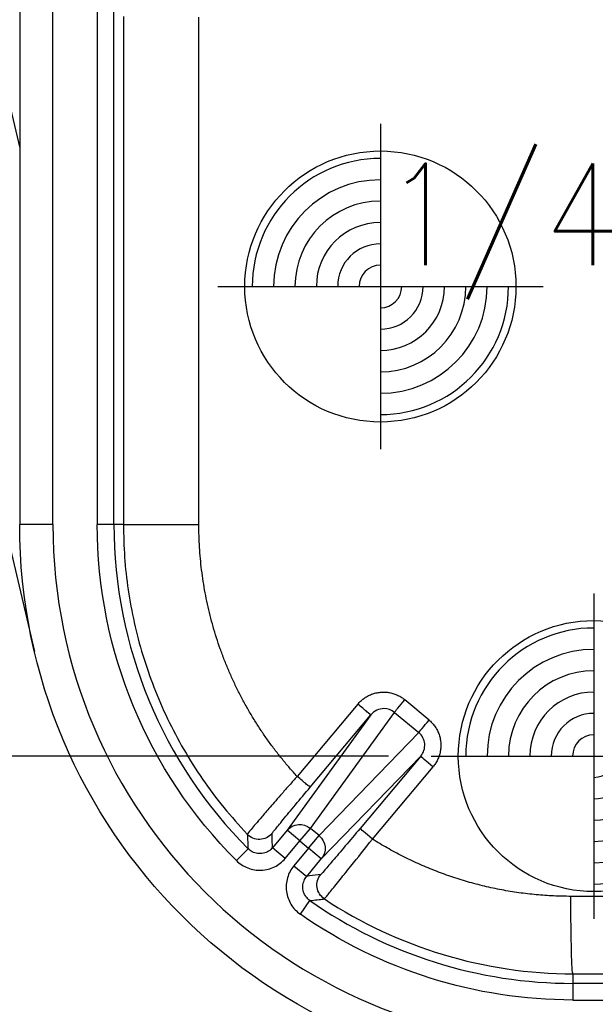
# Model space of a CAD drawing. Extents: x 2651 to 7771, y -1163 to 1075.
# Tile 113 of 256: x 4085 to 4099, y 228 to 251. Entities that reach past the tile are written whole.
import ezdxf

# ---------------------------------------------------------------- set-up
doc = ezdxf.new("R2010")
doc.units = 0
doc.header["$LTSCALE"] = 10
doc.linetypes.add('CNSHID', pattern=[4, 3, -1])
doc.linetypes.add('HIDDEN', pattern=[0.375, 0.25, -0.125])
doc.layers.get('0').update_dxf_attribs({"linetype": 'CONTINUOUS'})
doc.layers.get('Defpoints').update_dxf_attribs({"linetype": 'CONTINUOUS'})
for name, color, linetype in [('1', 7, 'CONTINUOUS'), ('COOL', 150, 'HIDDEN'), ('DIM', 3, 'CONTINUOUS'), ('PIN', 3, 'CONTINUOUS'), ('WL1-HL', 4, 'CNSHID')]:
    doc.layers.add(name, color=color, linetype=linetype)
doc.styles.get("Standard").update_dxf_attribs({"font": 'romans.shx'})
doc.dimstyles.new('MM& INCH5', dxfattribs={"dimtxt": 5, "dimasz": 2.5, "dimexe": 1, "dimexo": 0.5, "dimtad": 0, "dimrnd": 1.38778e-17, "dimzin": 9, "dimdsep": 46, "dimtxsty": 'Standard', "dimblk": 'CLOSED', "dimcen": 0, "dimclrd": 3, "dimclre": 3, "dimclrt": 3, "dimazin": 2, "dimtfac": 0.75, "dimtofl": 0, "dimtmove": 0, "dimatfit": 3, "dimfxl": 0, "dimtolj": 1, "dimarcsym": 0})
doc.dimstyles.new('T5', dxfattribs={"dimtxt": 5, "dimasz": 4, "dimexe": 1.5, "dimexo": 1, "dimgap": 1.5, "dimtad": 0, "dimrnd": 1.38778e-17, "dimzin": 9, "dimdsep": 46, "dimtxsty": 'Standard', "dimblk": 'CLOSED', "dimcen": 0, "dimclrd": 3, "dimclre": 3, "dimclrt": 3, "dimazin": 2, "dimtfac": 0.75, "dimtofl": 0, "dimtmove": 0, "dimatfit": 3, "dimfxl": 0, "dimtolj": 1, "dimarcsym": 0})

# ---------------------------------------------------------------- blocks, each defined once
blk = doc.blocks.new('DSD')
at = {"layer": '1', "color": 7, "linetype": 'Continuous'}
for p, q in [((451.7, 500.646), (459.524, 467.445)), ((459.179, 497.134), (459.179, 470.416)), ((456.588, 490.224), (459.179, 479.237))]:
    blk.add_line(p, q, dxfattribs=at)
at = {"layer": '1', "color": 110, "linetype": 'Continuous'}
blk.add_line((459.956, 470.416), (459.956, 497.134), dxfattribs=at)
at = {"layer": '1', "color": 252, "linetype": 'Continuous'}
for p, q in [((459.956, 470.416), (459.956, 497.134)), ((460.995, 482.542), (460.995, 470.416)), ((461.384, 470.416), (461.384, 482.542)), ((461.608, 482.319), (461.608, 470.416)), ((463.374, 470.416), (463.374, 482.306)), ((459.956, 470.416), (459.179, 470.416)), ((461.384, 470.416), (460.995, 470.416)), ((461.608, 470.416), (461.384, 470.416)), ((461.608, 470.416), (463.374, 470.416)), ((467.096, 466.21), (465.676, 464.517)), ((468.765, 465.838), (468.196, 466.313)), ((467.404, 465.96), (465.442, 463.254)), ((465.984, 464.267), (467.404, 465.96)), ((465.987, 463.3), (467.958, 466.018)), ((467.958, 466.018), (468.527, 465.543)), ((468.527, 465.543), (466.191, 463.129)), ((466.241, 462.583), (468.569, 464.99)), ((468.569, 464.99), (467.15, 463.299)), ((467.438, 463.049), (468.857, 464.74)), ((465.442, 463.254), (465.1, 462.846)), ((465.739, 463.004), (465.442, 463.254)), ((465.739, 463.004), (465.987, 463.3)), ((466.191, 463.129), (465.987, 463.3)), ((465.397, 462.596), (465.739, 463.004)), ((465.739, 463.004), (465.943, 462.833)), ((465.943, 462.833), (466.191, 463.129)), ((464.527, 462.821), (464.252, 462.547)), ((465.397, 462.596), (465.1, 462.846)), ((465.943, 462.833), (465.601, 462.426)), ((466.241, 462.583), (465.943, 462.833)), ((465.899, 462.176), (466.241, 462.583)), ((465.601, 462.426), (465.899, 462.176)), ((465.751, 461.289), (465.974, 461.607)), ((488.925, 461.711), (472.085, 461.707)), ((472.133, 459.893), (488.973, 459.897)), ((472.133, 459.893), (472.133, 459.668)), ((488.973, 459.668), (472.133, 459.668)), ((472.133, 459.668), (472.133, 459.279)), ((472.133, 459.279), (488.973, 459.279))]:
    blk.add_line(p, q, dxfattribs=at)
at = {"layer": '1', "color": 7, "linetype": 'Continuous', "extrusion": (0, 0, -1)}
blk.add_arc((-472.133, 470.416), 12.954, 270, 0, dxfattribs=at)
at = {"layer": '1', "color": 110, "linetype": 'Continuous'}
blk.add_arc((472.133, 470.416), 12.177, 180, 270, dxfattribs=at)
at = {"layer": '1', "color": 252, "linetype": 'Continuous'}
for radius, start, end in [(12.177, 180, 270), (10.748, 180, 224.96), (10.748, 235.04, 270)]:
    blk.add_arc((472.133, 470.416), radius, start, end, dxfattribs=at)
at = {"layer": '1', "color": 252, "linetype": 'Continuous', "extrusion": (0, 0, -1)}
for start, end in [(315.04, 0), (270, 304.96)]:
    blk.add_arc((-472.133, 470.416), 11.137, start, end, dxfattribs=at)
for centre, major_axis, ratio, start_param, end_param in [((467.106, 466.21), (-0.298, 0.25), 0.016827, 3.150321, 4.732446), ((468.206, 466.313), (0.249, 0.298), 0.020097, 3.263954, 4.695612), ((468.775, 465.838), (0.249, 0.298), 0.020097, 3.263954, 4.695612), ((468.867, 464.74), (0.298, -0.25), 0.016833, 1.590848, 3.132865), ((465.686, 464.517), (-0.298, 0.25), 0.016827, 3.150321, 4.732446), ((465.739, 463.004), (0.315, -0.228), 0.992489, 3.212987, 4.782718), ((464.789, 463.43), (-0.388, -0.012), 0.999914, 3.870966, 5.553812), ((467.448, 463.049), (-0.298, 0.25), 0.016833, 4.732441, 6.274457), ((465.943, 462.833), (0.279, -0.27), 0.992489, 4.64206, 6.211791), ((466.528, 461.972), (-0.056, 0.385), 0.999914, 3.870947, 5.55383), ((472.133, 461.707), (0, -1.814), 0.026177, 0.00873, 1.570802)]:
    blk.add_ellipse(centre, major_axis=major_axis, ratio=ratio, start_param=start_param, end_param=end_param, dxfattribs=at)
at = {"layer": '1', "color": 252, "linetype": 'Continuous'}
for points, knots in [([(461.608, 470.416), (461.613, 470.162), (461.624, 469.65), (461.711, 468.882), (461.852, 468.115), (462.053, 467.352), (462.314, 466.599), (462.634, 465.86), (463.013, 465.141), (463.453, 464.447), (463.947, 463.78), (464.32, 463.368), (464.508, 463.162)], [0, 0, 0, 0, 0.095412, 0.191843, 0.289293, 0.387763, 0.487253, 0.587763, 0.689292, 0.791841, 0.895411, 1, 1, 1, 1]), ([(468.569, 464.99), (468.637, 465.07), (468.671, 465.176), (468.655, 465.38), (468.605, 465.478), (468.527, 465.543)], [0, 0, 0, 0, 0.5, 0.5, 1, 1, 1, 1]), ([(465.676, 464.517), (465.615, 464.449), (465.496, 464.314), (465.327, 464.123), (465.175, 463.95), (465.045, 463.8), (464.937, 463.674), (464.765, 463.473), (464.558, 463.234), (464.525, 463.186), (464.508, 463.162)], [0, 0, 0, 0, 0.098273, 0.192699, 0.281493, 0.363195, 0.43672, 0.501355, 0.746562, 1, 1, 1, 1]), ([(465.087, 463.179), (465.087, 463.184), (465.11, 463.212), (465.178, 463.296), (465.205, 463.33), (465.27, 463.409), (465.308, 463.455), (465.431, 463.605), (465.531, 463.726), (465.747, 463.984), (465.864, 464.125), (465.984, 464.267)], [0, 0, 0, 0, 0.25, 0.25, 0.375, 0.375, 0.5, 0.5, 0.75, 0.75, 1, 1, 1, 1]), ([(465.1, 462.846), (465.096, 462.935), (465.092, 463.025), (465.089, 463.137), (465.088, 463.158), (465.087, 463.18)], [0, 0, 0, 0, 0.806966, 0.806966, 1, 1, 1, 1]), ([(467.15, 463.299), (467.03, 463.156), (466.913, 463.017), (466.748, 462.822), (466.696, 462.76), (466.597, 462.643), (466.549, 462.588), (466.422, 462.439), (466.353, 462.359), (466.259, 462.251), (466.234, 462.222), (466.229, 462.221)], [0, 0, 0, 0, 0.25, 0.25, 0.375, 0.375, 0.5, 0.5, 0.75, 0.75, 1, 1, 1, 1]), ([(464.508, 463.163), (464.508, 463.158), (464.508, 463.154), (464.509, 463.138), (464.51, 463.124), (464.513, 463.055), (464.516, 463), (464.521, 462.928), (464.522, 462.912), (464.524, 462.87), (464.525, 462.846), (464.527, 462.821)], [0, 0, 0, 0, 0.03027, 0.03027, 0.151349, 0.151349, 0.635664, 0.635664, 0.782653, 0.782653, 1, 1, 1, 1]), ([(466.313, 461.648), (466.316, 461.651), (466.323, 461.658), (466.365, 461.709), (466.433, 461.792), (466.527, 461.909), (466.683, 462.103), (466.973, 462.462), (467.264, 462.83), (467.438, 463.049)], [0, 0, 0, 0, 0.094956, 0.193629, 0.295034, 0.397999, 0.501243, 0.703195, 1, 1, 1, 1]), ([(465.1, 462.846), (465.071, 462.818), (465.01, 462.758), (464.886, 462.709), (464.751, 462.703), (464.623, 462.741), (464.558, 462.795), (464.527, 462.821)], [0, 0, 0, 0, 0.188754, 0.394177, 0.605822, 0.811245, 1, 1, 1, 1]), ([(464.252, 462.547), (464.329, 462.47), (464.42, 462.411), (464.62, 462.333), (464.729, 462.315), (464.942, 462.324), (465.049, 462.351), (465.241, 462.446), (465.328, 462.513), (465.397, 462.596)], [0, 0, 0, 0, 0.25, 0.25, 0.5, 0.5, 0.75, 0.75, 1, 1, 1, 1]), ([(465.601, 462.426), (465.531, 462.342), (465.48, 462.246), (465.42, 462.04), (465.412, 461.93), (465.44, 461.718), (465.476, 461.614), (465.587, 461.431), (465.662, 461.351), (465.751, 461.289)], [0, 0, 0, 0, 0.25, 0.25, 0.5, 0.5, 0.75, 0.75, 1, 1, 1, 1]), ([(465.974, 461.607), (465.943, 461.634), (465.878, 461.689), (465.818, 461.808), (465.801, 461.942), (465.827, 462.073), (465.875, 462.142), (465.899, 462.176)], [0, 0, 0, 0, 0.188755, 0.394179, 0.605823, 0.811246, 1, 1, 1, 1]), ([(466.23, 462.222), (466.142, 462.209), (466.055, 462.197), (465.945, 462.182), (465.922, 462.179), (465.899, 462.176)], [0, 0, 0, 0, 0.788285, 0.788285, 1, 1, 1, 1]), ([(465.972, 461.607), (465.977, 461.608), (465.982, 461.608), (465.997, 461.61), (466.011, 461.612), (466.079, 461.62), (466.134, 461.626), (466.23, 461.638), (466.271, 461.643), (466.313, 461.648)], [0, 0, 0, 0, 0.030224, 0.030224, 0.151118, 0.151118, 0.634697, 0.634697, 1, 1, 1, 1])]:
    blk.add_open_spline(points, degree=3, knots=knots, dxfattribs=at)
at = {"layer": '1', "color": 7, "linetype": 'Continuous'}
for points, weights in [([(465.676, 464.517), (464.178, 466.144), (463.374, 468.205), (463.374, 470.416)], [1, 0.954385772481, 0.954385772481, 1]), ([(472.085, 461.707), (470.429, 461.707), (468.838, 462.166), (467.438, 463.049)], [1, 0.973777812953, 0.973777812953, 1])]:
    blk.add_rational_spline(points, weights, degree=3, dxfattribs=at)
at = {"layer": '1', "color": 252, "linetype": 'Continuous'}
for points in [[(467.096, 466.21), (467.391, 466.562), (467.846, 466.605), (468.196, 466.313)], [(468.765, 465.838), (469.114, 465.547), (469.152, 465.092), (468.857, 464.74)]]:
    blk.add_rational_spline(points, [1, 0.80498879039, 0.80498879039, 1], degree=3, dxfattribs=at)
for points in [[(467.708, 466.106), (467.593, 466.105), (467.479, 466.05), (467.404, 465.96)], [(467.958, 466.018), (467.889, 466.075), (467.799, 466.107), (467.708, 466.106)], [(466.313, 461.648), (468.026, 460.512), (470.077, 459.893), (472.133, 459.893)]]:
    blk.add_open_spline(points, degree=3, dxfattribs=at)
blk = doc.blocks.new('*D143')
at = {"layer": 'Defpoints', "color": 0}
for p in [(4171.684, 387.642), (3870.047, 255.642), (3896.684, 255.642)]:
    blk.add_point(p, dxfattribs=at)
at = {"layer": 'DIM', "color": 3, "lineweight": -2}
blk.add_line((3896.184, 255.642), (3870.047, 255.642), dxfattribs=at)
at = {"layer": 'DIM', "color": 3, "insert": (3847.041, 255.642), "char_height": 5, "attachment_point": 5}
blk.add_mtext('\\A1;132 [5.197]', dxfattribs=at)
blk = doc.blocks.new('_Closed')
at = {"color": 0, "linetype": 'ByBlock', "lineweight": -2}
for p, q in [((-1, 0.1667), (0, 0)), ((-1, 0.1667), (-1, -0.1667)), ((0, 0), (-1, -0.1667)), ((0, 0), (-1, 0))]:
    blk.add_line(p, q, dxfattribs=at)
blk = doc.blocks.new('*D145')
at = {"layer": 'Defpoints', "color": 0}
for p in [(4171.684, 387.642), (3870.047, 212.642), (3896.684, 212.642)]:
    blk.add_point(p, dxfattribs=at)
at = {"layer": 'DIM', "color": 3, "lineweight": -2}
blk.add_line((3896.184, 212.642), (3870.047, 212.642), dxfattribs=at)
at = {"layer": 'DIM', "color": 3, "insert": (3849.422, 212.642), "char_height": 5, "attachment_point": 5}
blk.add_mtext('\\A1;175 [6.89]', dxfattribs=at)
blk = doc.blocks.new('*D146')
at = {"layer": 'Defpoints', "color": 0}
for p in [(4171.684, 387.642), (3870.047, 182.642), (3896.684, 182.642)]:
    blk.add_point(p, dxfattribs=at)
at = {"layer": 'DIM', "color": 3, "lineweight": -2}
blk.add_line((3896.184, 182.642), (3870.047, 182.642), dxfattribs=at)
at = {"layer": 'DIM', "color": 3, "insert": (3846.684, 182.642), "char_height": 5, "attachment_point": 5}
blk.add_mtext('\\A1;205 [8.071]', dxfattribs=at)
blk = doc.blocks.new('*D147')
at = {"layer": 'Defpoints', "color": 0}
for p in [(4171.684, 387.642), (3870.047, 162.642), (3896.684, 162.642)]:
    blk.add_point(p, dxfattribs=at)
at = {"layer": 'DIM', "color": 3, "lineweight": -2}
blk.add_line((3896.184, 162.642), (3870.047, 162.642), dxfattribs=at)
at = {"layer": 'DIM', "color": 3, "insert": (3846.684, 162.642), "char_height": 5, "attachment_point": 5}
blk.add_mtext('\\A1;225 [8.858]', dxfattribs=at)
blk = doc.blocks.new('*D148')
at = {"layer": 'Defpoints', "color": 0}
for p in [(4171.684, 387.642), (3870.047, 119.642), (3896.684, 119.642)]:
    blk.add_point(p, dxfattribs=at)
at = {"layer": 'DIM', "color": 3, "lineweight": -2}
blk.add_line((3896.184, 119.642), (3870.047, 119.642), dxfattribs=at)
at = {"layer": 'DIM', "color": 3, "insert": (3844.303, 119.642), "char_height": 5, "attachment_point": 5}
blk.add_mtext('\\A1;268 [10.551]', dxfattribs=at)
blk = doc.blocks.new('*D149')
at = {"layer": 'Defpoints', "color": 0}
for p in [(4171.684, 387.642), (3870.047, 12.642), (3896.684, 12.642)]:
    blk.add_point(p, dxfattribs=at)
at = {"layer": 'DIM', "color": 3, "lineweight": -2}
blk.add_line((3896.184, 12.642), (3870.047, 12.642), dxfattribs=at)
at = {"layer": 'DIM', "color": 3, "insert": (3844.303, 12.642), "char_height": 5, "attachment_point": 5}
blk.add_mtext('\\A1;375 [14.764]', dxfattribs=at)
blk = doc.blocks.new('*D150')
at = {"layer": 'Defpoints', "color": 0}
for p in [(4171.684, 387.642), (3870.047, 55.642), (3896.684, 55.642)]:
    blk.add_point(p, dxfattribs=at)
at = {"layer": 'DIM', "color": 3, "lineweight": -2}
blk.add_line((3896.184, 55.642), (3870.047, 55.642), dxfattribs=at)
at = {"layer": 'DIM', "color": 3, "insert": (3844.303, 55.642), "char_height": 5, "attachment_point": 5}
blk.add_mtext('\\A1;332 [13.071]', dxfattribs=at)
blk = doc.blocks.new('*D151')
at = {"layer": 'Defpoints', "color": 0}
for p in [(4171.684, 387.642), (3870.047, -22.358), (3962.156, -22.358)]:
    blk.add_point(p, dxfattribs=at)
at = {"layer": 'DIM', "color": 3, "lineweight": -2}
blk.add_line((3961.656, -22.358), (3870.047, -22.358), dxfattribs=at)
at = {"layer": 'DIM', "color": 3, "insert": (3844.303, -22.358), "char_height": 5, "attachment_point": 5}
blk.add_mtext('\\A1;410 [16.142]', dxfattribs=at)
blk = doc.blocks.new('*D152')
at = {"layer": 'Defpoints', "color": 0}
for p in [(4171.684, 387.642), (3870.047, -84.358), (3941.504, -84.358)]:
    blk.add_point(p, dxfattribs=at)
at = {"layer": 'DIM', "color": 3, "lineweight": -2}
blk.add_line((3941.004, -84.358), (3870.047, -84.358), dxfattribs=at)
at = {"layer": 'DIM', "color": 3, "insert": (3844.303, -84.358), "char_height": 5, "attachment_point": 5}
blk.add_mtext('\\A1;472 [18.583]', dxfattribs=at)
blk = doc.blocks.new('*D153')
at = {"layer": 'Defpoints', "color": 0}
for p in [(4171.684, 387.642), (3870.047, -57.358), (4069.264, -57.358)]:
    blk.add_point(p, dxfattribs=at)
at = {"layer": 'DIM', "color": 3, "lineweight": -2}
blk.add_line((4068.764, -57.358), (3870.047, -57.358), dxfattribs=at)
at = {"layer": 'DIM', "color": 3, "insert": (3846.684, -57.358), "char_height": 5, "attachment_point": 5}
blk.add_mtext('\\A1;445 [17.52]', dxfattribs=at)
blk = doc.blocks.new('*D154')
at = {"layer": 'Defpoints', "color": 0}
for p in [(4171.684, 387.642), (3870.047, -104.358), (4071.444, -104.358)]:
    blk.add_point(p, dxfattribs=at)
at = {"layer": 'DIM', "color": 3, "lineweight": -2}
blk.add_line((4070.944, -104.358), (3870.047, -104.358), dxfattribs=at)
at = {"layer": 'DIM', "color": 3, "insert": (3846.684, -104.358), "char_height": 5, "attachment_point": 5}
blk.add_mtext('\\A1;492 [19.37]', dxfattribs=at)
blk = doc.blocks.new('*D155')
at = {"layer": 'Defpoints', "color": 0}
for p in [(4171.684, 387.642), (3870.047, -124.358), (4057.484, -124.358)]:
    blk.add_point(p, dxfattribs=at)
at = {"layer": 'DIM', "color": 3, "lineweight": -2}
blk.add_line((4056.984, -124.358), (3870.047, -124.358), dxfattribs=at)
at = {"layer": 'DIM', "color": 3, "insert": (3844.303, -124.358), "char_height": 5, "attachment_point": 5}
blk.add_mtext('\\A1;512 [20.157]', dxfattribs=at)
blk = doc.blocks.new('*D191')
at = {"layer": 'Defpoints', "color": 0}
for p in [(4171.684, 387.642), (3870.047, 190.642), (4098.024, 184.442)]:
    blk.add_point(p, dxfattribs=at)
at = {"layer": 'DIM', "color": 3, "lineweight": -2}
for p, q in [((3875.047, 190.642), (3870.047, 190.642)), ((3880.047, 184.442), (3875.047, 190.642)), ((4097.524, 184.442), (3880.047, 184.442))]:
    blk.add_line(p, q, dxfattribs=at)
at = {"layer": 'DIM', "color": 3, "insert": (3851.446, 190.642), "char_height": 5, "attachment_point": 5}
blk.add_mtext('\\A1;203.2 [8]', dxfattribs=at)
blk = doc.blocks.new('*D192')
at = {"layer": 'Defpoints', "color": 0}
for p in [(4171.684, 387.642), (3870.047, 32.042), (4076.434, 32.042)]:
    blk.add_point(p, dxfattribs=at)
at = {"layer": 'DIM', "color": 3, "lineweight": -2}
blk.add_line((4075.934, 32.042), (3870.047, 32.042), dxfattribs=at)
at = {"layer": 'DIM', "color": 3, "insert": (3849.065, 32.042), "char_height": 5, "attachment_point": 5}
blk.add_mtext('\\A1;355.6 [14]', dxfattribs=at)
blk = doc.blocks.new('*D194')
at = {"layer": 'Defpoints', "color": 0}
for p in [(4171.684, 387.642), (3974.684, -117.538), (3974.684, -149.953)]:
    blk.add_point(p, dxfattribs=at)
at = {"layer": 'DIM', "color": 3, "lineweight": -2}
blk.add_line((3974.684, -118.038), (3974.684, -149.953), dxfattribs=at)
at = {"layer": 'DIM', "color": 3, "insert": (3974.684, -172.959), "char_height": 5, "attachment_point": 5, "rotation": 90}
blk.add_mtext('\\A1;197 [7.756]', dxfattribs=at)
blk = doc.blocks.new('*D195')
at = {"layer": 'Defpoints', "color": 0}
for p in [(4171.684, 387.642), (4046.684, -137.358), (4046.684, -149.953)]:
    blk.add_point(p, dxfattribs=at)
at = {"layer": 'DIM', "color": 3, "lineweight": -2}
blk.add_line((4046.684, -137.858), (4046.684, -149.953), dxfattribs=at)
at = {"layer": 'DIM', "color": 3, "insert": (4046.684, -172.959), "char_height": 5, "attachment_point": 5, "rotation": 90}
blk.add_mtext('\\A1;125 [4.921]', dxfattribs=at)
blk = doc.blocks.new('*D196')
at = {"layer": 'Defpoints', "color": 0}
for p in [(4171.684, 387.642), (4064.684, -131.558), (4064.684, -149.953)]:
    blk.add_point(p, dxfattribs=at)
at = {"layer": 'DIM', "color": 3, "lineweight": -2}
blk.add_line((4064.684, -132.058), (4064.684, -149.953), dxfattribs=at)
at = {"layer": 'DIM', "color": 3, "insert": (4064.684, -172.959), "char_height": 5, "attachment_point": 5, "rotation": 90}
blk.add_mtext('\\A1;107 [4.213]', dxfattribs=at)
blk = doc.blocks.new('*D197')
at = {"layer": 'Defpoints', "color": 0}
for p in [(4171.684, 387.642), (4086.684, -119.598), (4086.684, -149.953)]:
    blk.add_point(p, dxfattribs=at)
at = {"layer": 'DIM', "color": 3, "lineweight": -2}
blk.add_line((4086.684, -120.098), (4086.684, -149.953), dxfattribs=at)
at = {"layer": 'DIM', "color": 3, "insert": (4086.684, -170.935), "char_height": 5, "attachment_point": 5, "rotation": 90}
blk.add_mtext('\\A1;85 [3.346]', dxfattribs=at)
blk = doc.blocks.new('*D198')
at = {"layer": 'Defpoints', "color": 0}
for p in [(4171.684, 387.642), (4096.684, -84.778), (4096.684, -149.953)]:
    blk.add_point(p, dxfattribs=at)
at = {"layer": 'DIM', "color": 3, "lineweight": -2}
blk.add_line((4096.684, -85.278), (4096.684, -149.953), dxfattribs=at)
at = {"layer": 'DIM', "color": 3, "insert": (4096.684, -170.935), "char_height": 5, "attachment_point": 5, "rotation": 90}
blk.add_mtext('\\A1;75 [2.953]', dxfattribs=at)
blk = doc.blocks.new('*D279')
at = {"layer": 'Defpoints', "color": 0}
for p in [(4171.684, 387.642), (3870.047, -67.358), (3896.684, -67.358)]:
    blk.add_point(p, dxfattribs=at)
at = {"layer": 'DIM', "color": 3, "lineweight": -2}
blk.add_line((3896.184, -67.358), (3870.047, -67.358), dxfattribs=at)
at = {"layer": 'DIM', "color": 3, "insert": (3844.303, -67.358), "char_height": 5, "attachment_point": 5}
blk.add_mtext('\\A1;455 [17.913]', dxfattribs=at)
blk = doc.blocks.new('117')
at = {"layer": 'WL1-HL'}
blk.add_circle((254.95, 1693.104), 13.87, dxfattribs=at)
blk = doc.blocks.new('A$C257357D5')
at = {"layer": 'COOL'}
blk.add_blockref('117', (-315.95, -1725.104), dxfattribs=at)
blk = doc.blocks.new('*U6', base_point=(965.4695, 1808.9548))
blk.add_circle((965.4695, 1808.9548), 0.5)
for radius, start, end in [(0.4724, 90, 180), (0.3937, 90, 180), (0.315, 90, 180), (0.2362, 90, 180), (0.1575, 90, 180), (0.0787, 90, 180), (0.0787, 270, 0), (0.1575, 270, 0), (0.2362, 270, 0), (0.315, 270, 0), (0.3937, 270, 0), (0.4724, 270, 0)]:
    blk.add_arc((965.4695, 1808.9548), radius, start, end)
at = {"layer": 'PIN'}
for p, q in [((965.4695, 1809.5548), (965.4695, 1808.3548)), ((964.8695, 1808.9548), (966.0695, 1808.9548))]:
    blk.add_line(p, q, dxfattribs=at)
blk = doc.blocks.new('*D3339')
at = {"layer": 'Defpoints', "color": 0}
for p in [(4171.684, 387.642), (4078.178, 233.642), (4094.874, 233.642)]:
    blk.add_point(p, dxfattribs=at)
at = {"layer": 'PIN', "color": 3, "lineweight": -2}
blk.add_line((4093.874, 233.642), (4078.178, 233.642), dxfattribs=at)
at = {"layer": 'PIN', "color": 3, "insert": (4070.488, 233.642), "char_height": 5, "attachment_point": 5}
blk.add_mtext('\\A1;154', dxfattribs=at)

msp = doc.modelspace()

# ---------------------------------------------------------------- block references
at = {"layer": 'DIM'}
for name, p in [('DSD', (3626.059, -231.352)), ('A$C257357D5', (4171.684, 287.642))]:
    msp.add_blockref(name, p, dxfattribs=at)
at = {"layer": 'PIN', "xscale": 6.35, "yscale": 6.35, "zscale": 6.35}
for p in [(4093.684, 244.642), (4098.684, 233.642)]:
    msp.add_blockref('*U6', p, dxfattribs=at)

# ---------------------------------------------------------------- texts
at = {"layer": 'PIN', "color": 4}
msp.add_text('1/4', height=2.3813, dxfattribs=at).set_placement((4093.684, 245.142))

# ---------------------------------------------------------------- dimensions: what is measured, and where the dimension line sits
at = {"layer": 'DIM'}
for feature_location, offset, dtype, picture, middle in [((3962.156, -22.358), (-92.109, 0), 0, '*D151', (3844.303, -22.358)), ((3941.504, -84.358), (-71.457, 0), 0, '*D152', (3844.303, -84.358)), ((3896.684, -67.358), (-26.637, 0), 0, '*D279', (3844.303, -67.358)), ((4057.484, -124.358), (-187.437, 0), 0, '*D155', (3844.303, -124.358)), ((3896.684, 12.642), (-26.637, 0), 0, '*D149', (3844.303, 12.642)), ((3896.684, 55.642), (-26.637, 0), 0, '*D150', (3844.303, 55.642)), ((3896.684, 119.642), (-26.637, 0), 0, '*D148', (3844.303, 119.642)), ((4069.264, -57.358), (-199.217, 0), 0, '*D153', (3846.684, -57.358)), ((4071.444, -104.358), (-201.397, 0), 0, '*D154', (3846.684, -104.358)), ((3896.684, 182.642), (-26.637, 0), 0, '*D146', (3846.684, 182.642)), ((3896.684, 162.642), (-26.637, 0), 0, '*D147', (3846.684, 162.642)), ((3896.684, 255.642), (-26.637, 0), 0, '*D143', (3847.041, 255.642)), ((4076.434, 32.042), (-206.387, 0), 0, '*D192', (3849.065, 32.042)), ((3896.684, 212.642), (-26.637, 0), 0, '*D145', (3849.422, 212.642)), ((4098.024, 184.442), (-227.977, 6.2), 0, '*D191', (3851.446, 190.642)), ((3974.684, -117.538), (0, -32.415), 1, '*D194', (3974.684, -172.959)), ((4046.684, -137.358), (0, -12.595), 1, '*D195', (4046.684, -172.959)), ((4064.684, -131.558), (0, -18.395), 1, '*D196', (4064.684, -172.959)), ((4086.684, -119.598), (0, -30.355), 1, '*D197', (4086.684, -170.935)), ((4096.684, -84.778), (0, -65.175), 1, '*D198', (4096.684, -170.935))]:
    dim = msp.add_ordinate_dim(feature_location=feature_location, offset=offset, dtype=dtype, origin=(4171.684, 387.642), dimstyle='MM& INCH5', dxfattribs=at)
    dim.commit()
    dim.dimension.update_dxf_attribs({"geometry": picture, "text_midpoint": middle})
at = {"layer": 'PIN'}
dim = msp.add_ordinate_dim(feature_location=(4094.874, 233.642), offset=(-16.696, 0), dtype=0, origin=(4171.684, 387.642), dimstyle='T5', dxfattribs=at)
dim.commit()
dim.dimension.update_dxf_attribs({"geometry": '*D3339', "text_midpoint": (4070.488, 233.642)})

doc.saveas('drawing.dxf')
